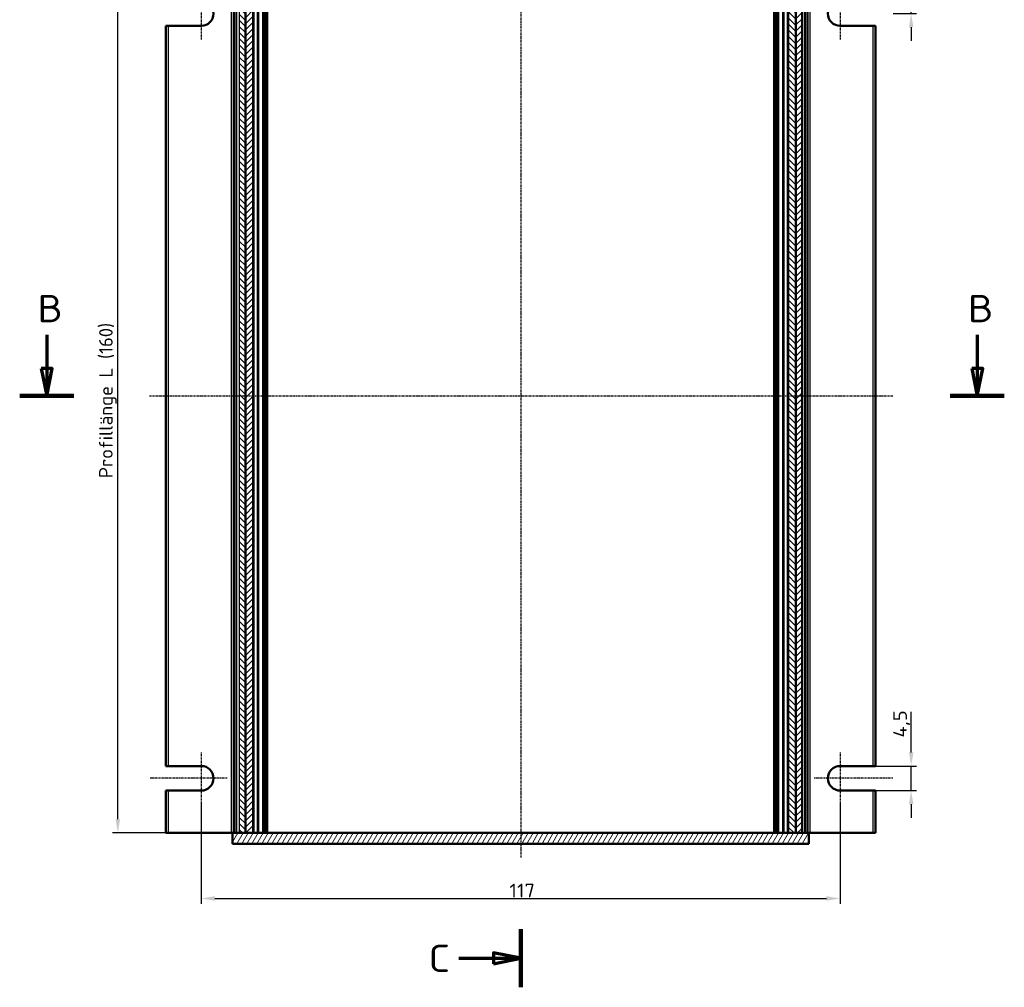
# Model space of a CAD drawing. Header units: millimetres. Extents: x 1 to 593, y 1 to 419.
# Tile 4 of 7: x 134 to 314, y 92 to 269. Entities that reach past the tile are written whole.
import ezdxf

# ---------------------------------------------------------------- set-up
doc = ezdxf.new("R2010")
doc.units = ezdxf.units.MM
doc.linetypes.add('CHAIN', pattern=[0.3543, 0.2362, -0.0295, 0.0591, -0.0295])
doc.linetypes.add('DASH_DOT', pattern=[0.37, 0.24, -0.06, 0.01, -0.06])
for name, color, linetype, lineweight in [('Bemaßung (ISO)', 1, 'Continuous', 25), ('Mittellinie (ISO)', 1, 'DASH_DOT', 25), ('Mittelpunktmarkierung (ISO)', 1, 'DASH_DOT', 25), ('Schnittlinie (ISO)', 3, 'CHAIN', 70), ('Schraffur (ISO)', 1, 'Continuous', 18), ('Sichtbar (ISO)', 7, 'Continuous', 50), ('Sichtbar schmal (ISO)', 1, 'Continuous', 25)]:
    doc.layers.add(name, color=color, linetype=linetype, lineweight=lineweight)
doc.styles.add('2_5', font='isocpeur.ttf', dxfattribs={"width": 1.1})
doc.styles.add('5', font='isocpeur.ttf', dxfattribs={"width": 1.1})
doc.dimstyles.new('Standard (DIN)', dxfattribs={"dimtxt": 2.5, "dimasz": 2.5, "dimexe": 1, "dimexo": 0, "dimgap": 0.2, "dimtad": 1, "dimdec": 6, "dimrnd": 1e-08, "dimtxsty": '2_5', "dimcen": 0.09, "dimdle": 7, "dimclrd": 256, "dimclre": 256, "dimclrt": 5, "dimadec": 6, "dimazin": 2, "dimtfac": 0.72, "dimtmove": 0, "dimatfit": 3, "dimfxl": 1, "dimtolj": 1, "dimlwd": -1, "dimlwe": -1, "dimarcsym": 0})

# ---------------------------------------------------------------- blocks, each defined once
blk = doc.blocks.new('2DTransSchnitt1')
at = {"layer": 'Schnittlinie (ISO)', "linetype": 'Continuous', "lineweight": 140}
for p, q in [((225.77, 297.47), (225.77, 286.85)), ((225.77, 102.77), (225.77, 92.15))]:
    blk.add_line(p, q, dxfattribs=at)
at = {"layer": 'Schnittlinie (ISO)', "linetype": 'Continuous'}
for p, q in [((214.45, 292.16), (220.77, 292.16)), ((225.77, 292.16), (220.77, 293.16)), ((220.77, 293.16), (220.77, 291.16)), ((220.77, 292.16), (225.77, 292.16)), ((220.77, 291.16), (225.77, 292.16)), ((214.45, 97.46), (220.77, 97.46)), ((225.77, 97.46), (220.77, 98.46)), ((220.77, 98.46), (220.77, 96.46)), ((220.77, 97.46), (225.77, 97.46)), ((220.77, 96.46), (225.77, 97.46))]:
    blk.add_line(p, q, dxfattribs=at)
at = {"layer": 'Schnittlinie (ISO)', "linetype": 'Continuous', "flags": 128}
for points in [[(220.77, 291.16), (225.77, 292.16), (220.77, 293.16), (220.77, 291.16)], [(220.77, 96.46), (225.77, 97.46), (220.77, 98.46), (220.77, 96.46)]]:
    blk.add_lwpolyline(points, dxfattribs=at)
at = {"layer": 'Schnittlinie (ISO)'}
for points in [[(220.77, 291.16), (225.77, 292.16), (220.77, 293.16), (220.77, 291.16)], [(220.77, 96.46), (225.77, 97.46), (220.77, 98.46), (220.77, 96.46)]]:
    blk.add_solid(points, dxfattribs=at)
at = {"layer": 'Schnittlinie (ISO)', "char_height": 5, "attachment_point": 7, "style": '5'}
for insert in [(208.9, 289.66), (208.9, 94.96)]:
    blk.add_mtext('C', dxfattribs=dict(at, insert=insert))
blk = doc.blocks.new('2DTransSchnitt2')
at = {"layer": 'Schnittlinie (ISO)', "linetype": 'Continuous'}
for p, q in [((138.98, 211.57), (138.98, 205.41)), ((309.39, 211.57), (309.39, 205.41)), ((137.98, 205.41), (138.98, 200.41)), ((139.98, 205.41), (137.98, 205.41)), ((138.98, 205.41), (138.98, 200.41)), ((138.98, 200.41), (139.98, 205.41)), ((308.39, 205.41), (309.39, 200.41)), ((310.39, 205.41), (308.39, 205.41)), ((309.39, 205.41), (309.39, 200.41)), ((309.39, 200.41), (310.39, 205.41))]:
    blk.add_line(p, q, dxfattribs=at)
at = {"layer": 'Schnittlinie (ISO)', "linetype": 'Continuous', "lineweight": 140}
for p, q in [((134.03, 200.41), (143.92, 200.41)), ((304.44, 200.41), (314.33, 200.41))]:
    blk.add_line(p, q, dxfattribs=at)
at = {"layer": 'Schnittlinie (ISO)', "linetype": 'Continuous', "flags": 128}
for points in [[(137.98, 205.41), (138.98, 200.41), (139.98, 205.41), (137.98, 205.41)], [(308.39, 205.41), (309.39, 200.41), (310.39, 205.41), (308.39, 205.41)]]:
    blk.add_lwpolyline(points, dxfattribs=at)
at = {"layer": 'Schnittlinie (ISO)'}
for points in [[(137.98, 205.41), (138.98, 200.41), (139.98, 205.41), (137.98, 205.41)], [(308.39, 205.41), (309.39, 200.41), (310.39, 205.41), (308.39, 205.41)]]:
    blk.add_solid(points, dxfattribs=at)
at = {"layer": 'Schnittlinie (ISO)', "char_height": 5, "attachment_point": 7, "style": '5'}
for insert in [(137.26, 213.91), (307.67, 213.91)]:
    blk.add_mtext('B', dxfattribs=dict(at, insert=insert))
blk = doc.blocks.new('*D10')
at = {"layer": 'Bemaßung (ISO)'}
for p, q in [((277.33, 280.41), (151.01, 280.41)), ((152.01, 122.91), (152.01, 277.91)), ((277.33, 120.41), (151.01, 120.41))]:
    blk.add_line(p, q, dxfattribs=at)
for points in [[(151.59, 277.91), (152.42, 277.91), (152.01, 280.41)], [(151.59, 122.91), (152.42, 122.91), (152.01, 120.41)]]:
    blk.add_solid(points, dxfattribs=at)
at = {"layer": 'Defpoints', "color": 0}
for p in [(152.01, 280.41), (277.33, 280.41), (277.33, 120.41)]:
    blk.add_point(p, dxfattribs=at)
at = {"layer": 'Bemaßung (ISO)', "color": 5, "insert": (151.81, 185.36), "char_height": 2.5, "attachment_point": 7, "rotation": 90, "style": '2_5'}
blk.add_mtext('\\A1;\\fISOCPEUR|b0|i0;\\H2.4873;Profillänge L (160)', dxfattribs=at)
blk = doc.blocks.new('*D27')
at = {"layer": 'Bemaßung (ISO)'}
for p, q in [((297.27, 135.16), (297.27, 142.6)), ((290.27, 132.66), (298.27, 132.66)), ((297.27, 128.16), (297.27, 132.66)), ((290.27, 128.16), (298.27, 128.16)), ((297.27, 125.66), (297.27, 123.16))]:
    blk.add_line(p, q, dxfattribs=at)
for points in [[(296.86, 135.16), (297.69, 135.16), (297.27, 132.66)], [(296.86, 125.66), (297.69, 125.66), (297.27, 128.16)]]:
    blk.add_solid(points, dxfattribs=at)
at = {"layer": 'Defpoints', "color": 0}
for p in [(290.27, 132.66), (290.27, 128.16), (297.27, 128.16)]:
    blk.add_point(p, dxfattribs=at)
at = {"layer": 'Bemaßung (ISO)', "color": 5, "insert": (297.07, 137.86), "char_height": 2.5, "attachment_point": 7, "rotation": 90, "style": '2_5'}
blk.add_mtext('\\A1;4,5', dxfattribs=at)
blk = doc.blocks.new('*D28')
at = {"layer": 'Bemaßung (ISO)'}
for p, q in [((297.27, 282.91), (297.27, 285.41)), ((290.27, 280.41), (298.27, 280.41)), ((297.27, 280.41), (297.27, 277.91)), ((297.27, 277.91), (297.27, 272.91)), ((297.27, 270.41), (297.27, 272.91)), ((293.98, 270.41), (298.27, 270.41)), ((297.27, 267.91), (297.27, 265.41))]:
    blk.add_line(p, q, dxfattribs=at)
for points in [[(296.86, 282.91), (297.69, 282.91), (297.27, 280.41)], [(296.86, 267.91), (297.69, 267.91), (297.27, 270.41)]]:
    blk.add_solid(points, dxfattribs=at)
at = {"layer": 'Defpoints', "color": 0}
for p in [(290.27, 280.41), (293.98, 270.41), (297.27, 270.41)]:
    blk.add_point(p, dxfattribs=at)
at = {"layer": 'Bemaßung (ISO)', "color": 5, "insert": (297.07, 274.04), "char_height": 2.5, "attachment_point": 7, "rotation": 90, "style": '2_5'}
blk.add_mtext('\\A1;10', dxfattribs=at)
blk = doc.blocks.new('*D29')
at = {"layer": 'Bemaßung (ISO)'}
for p, q in [((167.27, 125.66), (167.27, 107.41)), ((284.27, 125.66), (284.27, 107.41)), ((169.77, 108.41), (281.77, 108.41))]:
    blk.add_line(p, q, dxfattribs=at)
for points in [[(169.77, 108.83), (169.77, 108), (167.27, 108.41)], [(281.77, 108.83), (281.77, 108), (284.27, 108.41)]]:
    blk.add_solid(points, dxfattribs=at)
at = {"layer": 'Defpoints', "color": 0}
for p in [(167.27, 125.66), (284.27, 125.66), (284.27, 108.41)]:
    blk.add_point(p, dxfattribs=at)
at = {"layer": 'Bemaßung (ISO)', "color": 5, "insert": (223.71, 108.61), "char_height": 2.5, "attachment_point": 7, "style": '2_5'}
blk.add_mtext('\\A1;117', dxfattribs=at)

msp = doc.modelspace()

# ---------------------------------------------------------------- hatches: boundary and pattern name
at = {"layer": 'Schraffur (ISO)'}
h = msp.add_hatch(dxfattribs=at)
h.set_pattern_fill('ANSI31', color=256, scale=6.35, angle=90.000210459, style=0)
h.set_pattern_definition([(135.0002, (0, 0), (-0.561264, -0.561268), [])])
h.paths.add_polyline_path([(274.7718287, 120.4117481), (276.1791421, 120.4117481), (276.1791421, 280.4117481), (274.7718287, 280.4117481)])
h.paths.add_polyline_path([(174.2171281, 120.4117481), (175.3645153, 120.4117481), (175.3645153, 280.4117481), (174.2171281, 280.4117481)])
h = msp.add_hatch(dxfattribs=at)
h.set_pattern_fill('ANSI31', color=256, scale=6.35, style=0)
h.set_pattern_definition([(45, (0, 0), (-0.561266, 0.561266), [])])
h.paths.add_polyline_path([(176.7718287, 120.4117481), (176.7718287, 280.4117481), (175.3645153, 280.4117481), (175.3645153, 120.4117481)])
h.paths.add_polyline_path([(277.3265292, 280.4117481), (276.1791421, 280.4117481), (276.1791421, 120.4117481), (277.3265292, 120.4117481)])
h = msp.add_hatch(dxfattribs=at)
h.set_pattern_fill('ANSI31', color=256, scale=6.35, angle=14.999977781, style=0)
h.set_pattern_definition([(59.99998, (0, 0), (-0.6874075, 0.3968753), [])])
h.paths.add_polyline_path([(173.0218287, 120.4117481), (173.0218287, 118.4117481), (278.5218287, 118.4117481), (278.5218287, 120.4117481), (277.3265292, 120.4117481), (276.1791421, 120.4117481), (274.7718287, 120.4117481), (176.7718287, 120.4117481), (175.3645153, 120.4117481), (174.2171281, 120.4117481)])

# ---------------------------------------------------------------- linework, layer by layer
at = {"layer": 'Mittellinie (ISO)', "linetype": 'CHAIN'}
for p, q in [((225.7718287, 284.6436413), (225.7718287, 115.7848556)), ((157.8205582, 200.4117481), (294.0462601, 200.4117481))]:
    msp.add_line(p, q, dxfattribs=at)
at = {"layer": 'Mittelpunktmarkierung (ISO)', "linetype": 'CHAIN'}
for p, q in [((167.2718287, 275.1617481), (167.2718287, 265.6617481)), ((284.2718287, 275.1617481), (284.2718287, 265.6617481)), ((167.2718287, 135.1617481), (167.2718287, 125.6617481)), ((284.2718287, 135.1617481), (284.2718287, 125.6617481)), ((172.0218287, 130.4117481), (157.9495108, 130.4117481)), ((293.9168667, 130.4117481), (279.5218287, 130.4117481))]:
    msp.add_line(p, q, dxfattribs=at)
at = {"layer": 'Sichtbar (ISO)'}
for p, q in [((173.2718287, 280.4117481), (173.2718287, 120.4117481)), ((175.3645153, 280.4117481), (175.3645153, 120.4117481)), ((175.3645153, 120.4117481), (175.3645153, 280.4117481)), ((176.7718287, 120.4117481), (176.7718287, 280.4117481)), ((177.7022589, 120.4117481), (177.7022589, 280.4117481)), ((178.6448042, 120.4117481), (178.6448042, 280.4117481)), ((179.2718287, 120.4117481), (179.2718287, 280.4117481)), ((272.2718287, 280.4117481), (272.2718287, 120.4117481)), ((272.8988531, 120.4117481), (272.8988531, 280.4117481)), ((273.8413984, 280.4117481), (273.8413984, 120.4117481)), ((274.7718287, 280.4117481), (274.7718287, 120.4117481)), ((276.1791421, 280.4117481), (276.1791421, 120.4117481)), ((276.1791421, 120.4117481), (276.1791421, 280.4117481)), ((277.3265292, 280.4117481), (277.3265292, 120.4117481)), ((278.2718287, 120.4117481), (278.2718287, 280.4117481)), ((160.7718287, 268.1617481), (160.7718287, 132.6617481)), ((160.7718287, 268.1617481), (161.2718287, 268.1617481)), ((167.2718287, 268.1617481), (161.2718287, 268.1617481)), ((290.2718287, 268.1617481), (284.2718287, 268.1617481)), ((290.2718287, 268.1617481), (290.7718287, 268.1617481)), ((290.7718287, 132.6617481), (290.7718287, 268.1617481)), ((161.2718287, 132.6617481), (160.7718287, 132.6617481)), ((161.2718287, 132.6617481), (167.2718287, 132.6617481)), ((284.2718287, 132.6617481), (290.2718287, 132.6617481)), ((290.7718287, 132.6617481), (290.2718287, 132.6617481)), ((160.7718287, 128.1617481), (160.7718287, 120.4117481)), ((160.7718287, 128.1617481), (161.2718287, 128.1617481)), ((167.2718287, 128.1617481), (161.2718287, 128.1617481)), ((290.2718287, 128.1617481), (284.2718287, 128.1617481)), ((290.2718287, 128.1617481), (290.7718287, 128.1617481)), ((290.7718287, 120.4117481), (290.7718287, 128.1617481)), ((161.2718287, 120.4117481), (160.7718287, 120.4117481)), ((161.2718287, 120.4117481), (172.7718287, 120.4117481)), ((172.7718287, 120.4117481), (173.0218287, 120.4117481)), ((173.0218287, 120.4117481), (173.0218287, 118.4117481)), ((278.5218287, 120.4117481), (173.0218287, 120.4117481)), ((174.2171281, 120.4117481), (173.8072353, 120.4117481)), ((174.2171281, 120.4117481), (175.3645153, 120.4117481)), ((175.3645153, 120.4117481), (176.7718287, 120.4117481)), ((274.7718287, 120.4117481), (276.1791421, 120.4117481)), ((276.1791421, 120.4117481), (277.3265292, 120.4117481)), ((277.7364221, 120.4117481), (277.4419993, 120.4117481)), ((278.5218287, 120.4117481), (278.7718287, 120.4117481)), ((278.5218287, 118.4117481), (278.5218287, 120.4117481)), ((290.2718287, 120.4117481), (278.7718287, 120.4117481)), ((290.7718287, 120.4117481), (290.2718287, 120.4117481)), ((173.0218287, 118.4117481), (278.5218287, 118.4117481))]:
    msp.add_line(p, q, dxfattribs=at)
for centre, start, end in [((167.2718287, 270.4117481), 270, 90), ((284.2718287, 270.4117481), 90, 270), ((167.2718287, 130.4117481), 270, 90), ((284.2718287, 130.4117481), 90, 270)]:
    msp.add_arc(centre, 2.25, start, end, dxfattribs=at)
at = {"layer": 'Sichtbar schmal (ISO)'}
for p, q in [((172.7718287, 280.4117481), (172.7718287, 120.4117481)), ((173.2861333, 120.4117481), (173.2861333, 280.4117481)), ((173.6215399, 280.4117481), (173.6215399, 120.4117481)), ((173.8072353, 120.4117481), (173.8072353, 280.4117481)), ((174.2171281, 280.4117481), (174.2171281, 120.4117481)), ((176.9718287, 120.4117481), (176.9718287, 280.4117481)), ((177.5022589, 280.4117481), (177.5022589, 120.4117481)), ((178.7839101, 120.4117481), (178.7839101, 280.4117481)), ((179.0109346, 280.4117481), (179.0109346, 120.4117481)), ((179.4718287, 120.4117481), (179.4718287, 280.4117481)), ((272.0718287, 280.4117481), (272.0718287, 120.4117481)), ((272.5327228, 120.4117481), (272.5327228, 280.4117481)), ((272.7597472, 280.4117481), (272.7597472, 120.4117481)), ((274.0413984, 120.4117481), (274.0413984, 280.4117481)), ((274.5718287, 280.4117481), (274.5718287, 120.4117481)), ((277.4419993, 120.4117481), (277.4419993, 280.4117481)), ((277.7364221, 280.4117481), (277.7364221, 120.4117481)), ((277.9221174, 120.4117481), (277.9221174, 280.4117481)), ((278.257524, 280.4117481), (278.257524, 120.4117481)), ((278.7718287, 120.4117481), (278.7718287, 280.4117481)), ((161.2718287, 132.6617481), (161.2718287, 268.1617481)), ((290.2718287, 268.1617481), (290.2718287, 132.6617481)), ((161.2718287, 120.4117481), (161.2718287, 128.1617481)), ((290.2718287, 128.1617481), (290.2718287, 120.4117481))]:
    msp.add_line(p, q, dxfattribs=at)

# ---------------------------------------------------------------- block references
at = {"layer": 'Schnittlinie (ISO)'}
for name in ['2DTransSchnitt1', '2DTransSchnitt2']:
    msp.add_blockref(name, (0, 0), dxfattribs=at)

# ---------------------------------------------------------------- dimensions: what is measured, and where the dimension line sits
at = {"layer": 'Bemaßung (ISO)'}
for base, p1, p2, angle, override, picture, middle in [((297.2718287, 270.4117481), (290.2718287, 280.4117481), (293.9834331, 270.4117481), 90, {"dimgap": 0.2, "dimdec": 6, "dimtol": 0, "dimlim": 0, "dimtp": 0, "dimtm": 0, "dimtdec": 2, "dimtofl": 0}, '*D28', (297.2718287, 275.4117481)), ((297.2718287, 128.1617481), (290.2718287, 132.6617481), (290.2718287, 128.1617481), 270, {"dimgap": 0.2, "dimdec": 6, "dimtol": 0, "dimlim": 0, "dimtp": 0, "dimtm": 0, "dimtdec": 2, "dimtofl": 1, "dimatfit": 1}, '*D27', (297.2718287, 140.1304981)), ((284.2718287, 108.4117481), (167.2718287, 125.6617481), (284.2718287, 125.6617481), 180, {"dimgap": 0.2, "dimdec": 6, "dimtol": 0, "dimlim": 0, "dimtp": 0, "dimtm": 0, "dimtdec": 2, "dimtofl": 0, "dimatfit": 1}, '*D29', (225.7718287, 108.4117481))]:
    dim = msp.add_linear_dim(base=base, p1=p1, p2=p2, angle=angle, dimstyle='Standard (DIN)', override=override, dxfattribs=at)
    dim.commit()
    dim.dimension.update_dxf_attribs({"geometry": picture, "text_midpoint": middle, "dimtype": 160})
dim = msp.add_linear_dim(base=(152.0075383, 280.4117481), p1=(277.3265292, 120.4117481), p2=(277.3265292, 280.4117481), angle=90, text='\\fISOCPEUR|b0|i0;\\H2.4873;Profillänge L (<>)', dimstyle='Standard (DIN)', override={"dimgap": 0.2, "dimdec": 6, "dimtol": 0, "dimlim": 0, "dimtp": 0, "dimtm": 0, "dimtdec": 2, "dimtofl": 0, "dimatfit": 1}, dxfattribs=at)
dim.commit()
dim.dimension.update_dxf_attribs({"geometry": '*D10', "text_midpoint": (152.0075383, 200.4117481), "dimtype": 160})

doc.saveas('drawing.dxf')
